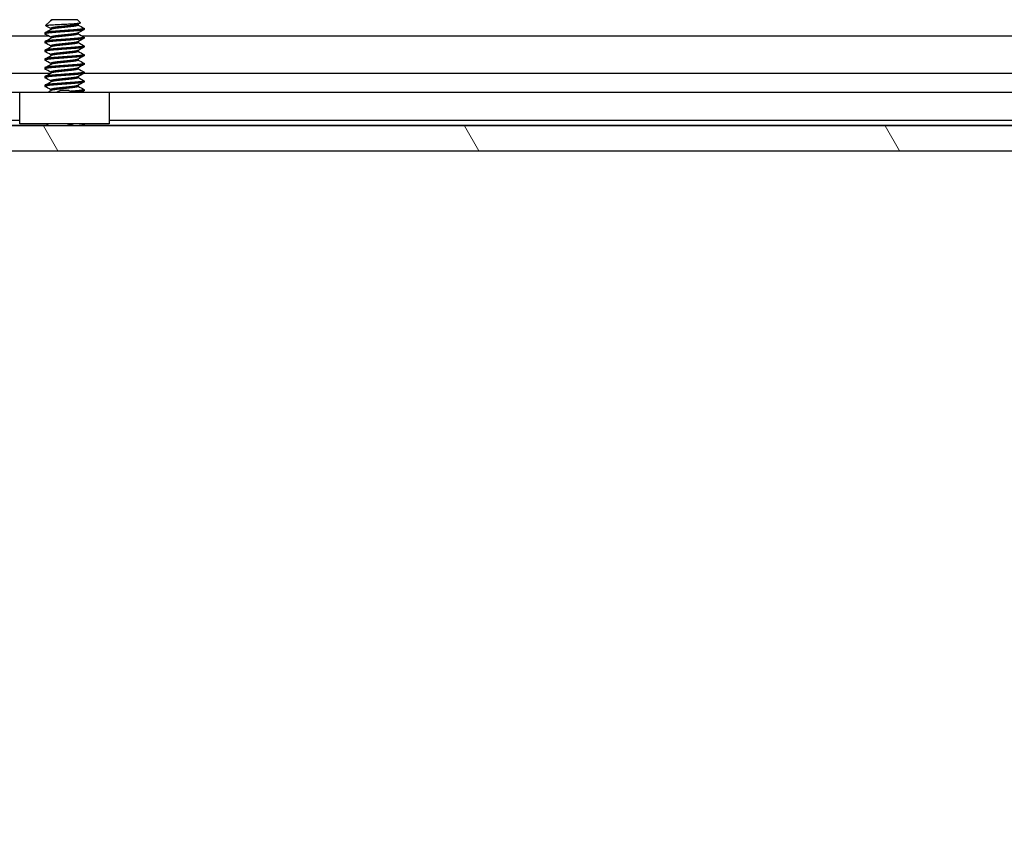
# Model space of a CAD drawing. Header units: millimetres. Extents: x 80 to 2248, y 80 to 1719.
# Tile 29 of 67: x 653 to 724, y 1408 to 1467. Entities that reach past the tile are written whole.
import ezdxf

# ---------------------------------------------------------------- set-up
doc = ezdxf.new("R2010")
doc.units = ezdxf.units.MM
doc.header["$LTSCALE"] = 8.333333
for name, color, linetype, lineweight in [('Hatch (ANSI)', 7, 'Continuous', 18), ('Symbol (ANSI)', 7, 'Continuous', 25), ('Visible (ANSI)', 7, 'Continuous', 25)]:
    doc.layers.add(name, color=color, linetype=linetype, lineweight=lineweight)
doc.styles.add('Note Text (ANSI) - 3DA', font='tahoma.ttf')

msp = doc.modelspace()

# ---------------------------------------------------------------- hatches: boundary and pattern name
at = {"layer": 'Hatch (ANSI)'}
h = msp.add_hatch(dxfattribs=at)
h.set_pattern_fill('ANSI31', color=256, scale=211.666667, angle=75, style=0)
h.set_pattern_definition([(120, (0, 0), (-22.9136, -13.22917), [])])
h.paths.add_polyline_path([(350.5162, 1459.6511), (350.5162, 1457.8477), (757.9576, 1457.8477), (757.9576, 1459.6511)])

# ---------------------------------------------------------------- linework, layer by layer
at = {"layer": 'Visible (ANSI)'}
for p, q in [((654.7707, 1467.2526), (654.4656, 1466.9475)), ((654.823, 1467.2897), (654.86, 1467.3105)), ((654.8908, 1467.3727), (654.8441, 1467.326)), ((654.8982, 1467.326), (654.8441, 1467.326)), ((654.8441, 1467.326), (654.8441, 1467.3015)), ((654.8441, 1466.7377), (654.8441, 1466.6665)), ((656.7831, 1467.3727), (654.8908, 1467.3727)), ((656.7831, 1467.3727), (657.004, 1467.1518)), ((656.8297, 1467.0469), (656.8297, 1466.9758)), ((657.2593, 1466.7377), (657.2593, 1466.6583)), ((453.8949, 1466.2002), (654.6557, 1466.2002)), ((654.4145, 1466.4202), (654.4145, 1466.3408)), ((654.8441, 1466.1027), (654.8441, 1466.0315)), ((656.8297, 1466.4119), (656.8297, 1466.3408)), ((657.0949, 1466.2002), (750.4772, 1466.2002)), ((657.2593, 1466.1027), (657.2593, 1466.0233)), ((654.4145, 1465.7852), (654.4145, 1465.7058)), ((654.8441, 1465.4677), (654.8441, 1465.3965)), ((656.8297, 1465.7769), (656.8297, 1465.7058)), ((657.2593, 1465.4677), (657.2593, 1465.3883)), ((654.4145, 1465.1502), (654.4145, 1465.0708)), ((654.8441, 1464.8327), (654.8441, 1464.7615)), ((656.8297, 1465.1419), (656.8297, 1465.0708)), ((657.2593, 1464.8327), (657.2593, 1464.7533)), ((654.4145, 1464.5152), (654.4145, 1464.4358)), ((654.4145, 1463.8802), (654.4145, 1463.8008)), ((654.8441, 1464.1977), (654.8441, 1464.1265)), ((656.8297, 1464.5069), (656.8297, 1464.4358)), ((656.8297, 1463.8719), (656.8297, 1463.8008)), ((657.2593, 1464.1977), (657.2593, 1464.1183)), ((454.0593, 1463.4936), (654.8441, 1463.4936)), ((654.4145, 1463.2452), (654.4145, 1463.1658)), ((654.8441, 1463.5627), (654.8441, 1463.4915)), ((656.8297, 1463.2369), (656.8297, 1463.1658)), ((657.2593, 1463.5627), (657.2593, 1463.4833)), ((657.2593, 1463.4936), (750.6656, 1463.4936)), ((654.4145, 1462.6102), (654.4145, 1462.5308)), ((654.8441, 1462.9277), (654.8441, 1462.8565)), ((656.8297, 1462.6019), (656.8297, 1462.5308)), ((657.2593, 1462.9277), (657.2593, 1462.8483)), ((652.5869, 1462.0897), (455.8869, 1462.0897)), ((652.5869, 1459.8077), (652.5869, 1462.1077)), ((652.5869, 1462.1077), (659.0869, 1462.1077)), ((654.8441, 1462.2927), (654.8441, 1462.2215)), ((657.2593, 1462.2927), (657.2593, 1462.2133)), ((659.0869, 1462.1077), (659.0869, 1459.8077)), ((746.8809, 1462.0897), (659.0869, 1462.0897)), ((757.9576, 1459.6511), (350.5162, 1459.6511)), ((654.5417, 1459.6767), (454.0593, 1459.6767)), ((652.5869, 1460.0577), (455.8869, 1460.0577)), ((659.0869, 1459.8077), (652.5869, 1459.8077)), ((654.6727, 1459.8077), (654.5161, 1459.6511)), ((657.2486, 1459.6617), (657.2296, 1459.6511)), ((657.2593, 1459.7527), (657.2593, 1459.6733)), ((750.3632, 1459.6767), (657.2593, 1459.6767)), ((746.2549, 1460.0577), (659.0869, 1460.0577)), ((350.5162, 1457.8477), (757.9576, 1457.8477))]:
    msp.add_line(p, q, dxfattribs=at)
msp.add_ellipse((655.8369, 1462.2043), major_axis=(0.343, 0), ratio=0.1068566, start_param=0.4127074, end_param=2.7288852, dxfattribs=at)
for points, weights, knots in [([(657.2593, 1466.7377), (657.2593, 1466.6848), (656.5481, 1466.6318), (655.8369, 1466.5789), (655.1257, 1466.526), (654.4145, 1466.4731), (654.4145, 1466.4202)], [1, 0.866025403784, 1, 0.866025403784, 1, 0.866025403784, 1], [0.0625, 0.0625, 0.0625, 0.072916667, 0.072916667, 0.083333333, 0.083333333, 0.09375, 0.09375, 0.09375]), ([(655.8369, 1466.8964), (655.5709, 1466.8681), (655.3405, 1466.8435), (654.8441, 1466.7906), (654.8441, 1466.7377)], [0.933012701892, 0.933012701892, 1, 0.866025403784, 1], [0.078125, 0.078125, 0.078125, 0.083333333, 0.083333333, 0.09375, 0.09375, 0.09375]), ([(655.8369, 1466.817), (655.5709, 1466.7887), (655.3405, 1466.7641), (654.942, 1466.7216), (654.86, 1466.6755)], [0.933012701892, 0.933012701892, 1, 0.889515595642, 0.961256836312], [0.078125, 0.078125, 0.078125, 0.083333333, 0.083333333, 0.091923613, 0.091923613, 0.091923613]), ([(656.8139, 1467.038), (656.7319, 1466.9918), (656.3333, 1466.9493), (656.103, 1466.9248), (655.8369, 1466.8964)], [0.961256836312, 0.889515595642, 1, 0.933012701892, 0.933012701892], [0.064326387, 0.064326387, 0.064326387, 0.072916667, 0.072916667, 0.078125, 0.078125, 0.078125]), ([(656.8297, 1466.9758), (656.8297, 1466.9229), (656.3333, 1466.87), (656.103, 1466.8454), (655.8369, 1466.817)], [1, 0.866025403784, 1, 0.933012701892, 0.933012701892], [0.0625, 0.0625, 0.0625, 0.072916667, 0.072916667, 0.078125, 0.078125, 0.078125]), ([(657.2593, 1466.6583), (657.2593, 1466.6054), (656.5481, 1466.5525), (655.8369, 1466.4995), (655.1257, 1466.4466), (654.4145, 1466.3937), (654.4145, 1466.3408)], [1, 0.866025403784, 1, 0.866025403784, 1, 0.866025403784, 1], [0.125, 0.125, 0.125, 0.135416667, 0.135416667, 0.145833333, 0.145833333, 0.15625, 0.15625, 0.15625]), ([(657.2593, 1466.1027), (657.2593, 1466.0498), (656.5481, 1465.9968), (655.8369, 1465.9439), (655.1257, 1465.891), (654.4145, 1465.8381), (654.4145, 1465.7852)], [1, 0.866025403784, 1, 0.866025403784, 1, 0.866025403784, 1], [0.125, 0.125, 0.125, 0.135416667, 0.135416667, 0.145833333, 0.145833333, 0.15625, 0.15625, 0.15625]), ([(657.2593, 1466.0233), (657.2593, 1465.9704), (656.5481, 1465.9175), (655.8369, 1465.8645), (655.1257, 1465.8116), (654.4145, 1465.7587), (654.4145, 1465.7058)], [1, 0.866025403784, 1, 0.866025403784, 1, 0.866025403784, 1], [0.1875, 0.1875, 0.1875, 0.197916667, 0.197916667, 0.208333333, 0.208333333, 0.21875, 0.21875, 0.21875]), ([(655.8369, 1466.2614), (655.5709, 1466.2331), (655.3405, 1466.2085), (654.8441, 1466.1556), (654.8441, 1466.1027)], [0.933012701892, 0.933012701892, 1, 0.866025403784, 1], [0.140625, 0.140625, 0.140625, 0.145833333, 0.145833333, 0.15625, 0.15625, 0.15625]), ([(655.8369, 1466.182), (655.5709, 1466.1537), (655.3405, 1466.1291), (654.942, 1466.0866), (654.86, 1466.0405)], [0.933012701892, 0.933012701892, 1, 0.889515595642, 0.961256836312], [0.140625, 0.140625, 0.140625, 0.145833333, 0.145833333, 0.154423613, 0.154423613, 0.154423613]), ([(656.8139, 1466.403), (656.7319, 1466.3568), (656.3333, 1466.3143), (656.103, 1466.2898), (655.8369, 1466.2614)], [0.961256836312, 0.889515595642, 1, 0.933012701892, 0.933012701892], [0.126826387, 0.126826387, 0.126826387, 0.135416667, 0.135416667, 0.140625, 0.140625, 0.140625]), ([(656.8297, 1466.3408), (656.8297, 1466.2879), (656.3333, 1466.235), (656.103, 1466.2104), (655.8369, 1466.182)], [1, 0.866025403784, 1, 0.933012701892, 0.933012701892], [0.125, 0.125, 0.125, 0.135416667, 0.135416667, 0.140625, 0.140625, 0.140625]), ([(657.2593, 1465.4677), (657.2593, 1465.4148), (656.5481, 1465.3618), (655.8369, 1465.3089), (655.1257, 1465.256), (654.4145, 1465.2031), (654.4145, 1465.1502)], [1, 0.866025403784, 1, 0.866025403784, 1, 0.866025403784, 1], [0.1875, 0.1875, 0.1875, 0.197916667, 0.197916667, 0.208333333, 0.208333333, 0.21875, 0.21875, 0.21875]), ([(657.2593, 1465.3883), (657.2593, 1465.3354), (656.5481, 1465.2825), (655.8369, 1465.2295), (655.1257, 1465.1766), (654.4145, 1465.1237), (654.4145, 1465.0708)], [1, 0.866025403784, 1, 0.866025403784, 1, 0.866025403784, 1], [0.25, 0.25, 0.25, 0.260416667, 0.260416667, 0.270833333, 0.270833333, 0.28125, 0.28125, 0.28125]), ([(655.8369, 1465.6264), (655.5709, 1465.5981), (655.3405, 1465.5735), (654.8441, 1465.5206), (654.8441, 1465.4677)], [0.933012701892, 0.933012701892, 1, 0.866025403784, 1], [0.203125, 0.203125, 0.203125, 0.208333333, 0.208333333, 0.21875, 0.21875, 0.21875]), ([(655.8369, 1465.547), (655.5709, 1465.5187), (655.3405, 1465.4941), (654.942, 1465.4516), (654.86, 1465.4055)], [0.933012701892, 0.933012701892, 1, 0.889515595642, 0.961256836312], [0.203125, 0.203125, 0.203125, 0.208333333, 0.208333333, 0.216923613, 0.216923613, 0.216923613]), ([(656.8139, 1465.768), (656.7319, 1465.7218), (656.3333, 1465.6793), (656.103, 1465.6548), (655.8369, 1465.6264)], [0.961256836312, 0.889515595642, 1, 0.933012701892, 0.933012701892], [0.189326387, 0.189326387, 0.189326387, 0.197916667, 0.197916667, 0.203125, 0.203125, 0.203125]), ([(656.8297, 1465.7058), (656.8297, 1465.6529), (656.3333, 1465.6), (656.103, 1465.5754), (655.8369, 1465.547)], [1, 0.866025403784, 1, 0.933012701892, 0.933012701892], [0.1875, 0.1875, 0.1875, 0.197916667, 0.197916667, 0.203125, 0.203125, 0.203125]), ([(657.2593, 1464.8327), (657.2593, 1464.7798), (656.5481, 1464.7268), (655.8369, 1464.6739), (655.1257, 1464.621), (654.4145, 1464.5681), (654.4145, 1464.5152)], [1, 0.866025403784, 1, 0.866025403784, 1, 0.866025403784, 1], [0.25, 0.25, 0.25, 0.260416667, 0.260416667, 0.270833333, 0.270833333, 0.28125, 0.28125, 0.28125]), ([(657.2593, 1464.7533), (657.2593, 1464.7004), (656.5481, 1464.6475), (655.8369, 1464.5945), (655.1257, 1464.5416), (654.4145, 1464.4887), (654.4145, 1464.4358)], [1, 0.866025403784, 1, 0.866025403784, 1, 0.866025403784, 1], [0.3125, 0.3125, 0.3125, 0.322916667, 0.322916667, 0.333333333, 0.333333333, 0.34375, 0.34375, 0.34375]), ([(655.8369, 1464.9914), (655.5709, 1464.9631), (655.3405, 1464.9385), (654.8441, 1464.8856), (654.8441, 1464.8327)], [0.933012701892, 0.933012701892, 1, 0.866025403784, 1], [0.265625, 0.265625, 0.265625, 0.270833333, 0.270833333, 0.28125, 0.28125, 0.28125]), ([(655.8369, 1464.912), (655.5709, 1464.8837), (655.3405, 1464.8591), (654.942, 1464.8166), (654.86, 1464.7705)], [0.933012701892, 0.933012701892, 1, 0.889515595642, 0.961256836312], [0.265625, 0.265625, 0.265625, 0.270833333, 0.270833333, 0.279423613, 0.279423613, 0.279423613]), ([(656.8139, 1465.133), (656.7319, 1465.0868), (656.3333, 1465.0443), (656.103, 1465.0198), (655.8369, 1464.9914)], [0.961256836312, 0.889515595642, 1, 0.933012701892, 0.933012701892], [0.251826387, 0.251826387, 0.251826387, 0.260416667, 0.260416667, 0.265625, 0.265625, 0.265625]), ([(656.8297, 1465.0708), (656.8297, 1465.0179), (656.3333, 1464.965), (656.103, 1464.9404), (655.8369, 1464.912)], [1, 0.866025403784, 1, 0.933012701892, 0.933012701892], [0.25, 0.25, 0.25, 0.260416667, 0.260416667, 0.265625, 0.265625, 0.265625]), ([(657.2593, 1464.1977), (657.2593, 1464.1448), (656.5481, 1464.0918), (655.8369, 1464.0389), (655.1257, 1463.986), (654.4145, 1463.9331), (654.4145, 1463.8802)], [1, 0.866025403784, 1, 0.866025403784, 1, 0.866025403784, 1], [0.3125, 0.3125, 0.3125, 0.322916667, 0.322916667, 0.333333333, 0.333333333, 0.34375, 0.34375, 0.34375]), ([(657.2593, 1464.1183), (657.2593, 1464.0654), (656.5481, 1464.0125), (655.8369, 1463.9595), (655.1257, 1463.9066), (654.4145, 1463.8537), (654.4145, 1463.8008)], [1, 0.866025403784, 1, 0.866025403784, 1, 0.866025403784, 1], [0.375, 0.375, 0.375, 0.385416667, 0.385416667, 0.395833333, 0.395833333, 0.40625, 0.40625, 0.40625]), ([(655.8369, 1464.3564), (655.5709, 1464.3281), (655.3405, 1464.3035), (654.8441, 1464.2506), (654.8441, 1464.1977)], [0.933012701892, 0.933012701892, 1, 0.866025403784, 1], [0.328125, 0.328125, 0.328125, 0.333333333, 0.333333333, 0.34375, 0.34375, 0.34375]), ([(655.8369, 1464.277), (655.5709, 1464.2487), (655.3405, 1464.2241), (654.942, 1464.1816), (654.86, 1464.1355)], [0.933012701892, 0.933012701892, 1, 0.889515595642, 0.961256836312], [0.328125, 0.328125, 0.328125, 0.333333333, 0.333333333, 0.341923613, 0.341923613, 0.341923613]), ([(656.8139, 1464.498), (656.7319, 1464.4518), (656.3333, 1464.4093), (656.103, 1464.3848), (655.8369, 1464.3564)], [0.961256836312, 0.889515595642, 1, 0.933012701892, 0.933012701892], [0.314326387, 0.314326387, 0.314326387, 0.322916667, 0.322916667, 0.328125, 0.328125, 0.328125]), ([(656.8297, 1464.4358), (656.8297, 1464.3829), (656.3333, 1464.33), (656.103, 1464.3054), (655.8369, 1464.277)], [1, 0.866025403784, 1, 0.933012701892, 0.933012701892], [0.3125, 0.3125, 0.3125, 0.322916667, 0.322916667, 0.328125, 0.328125, 0.328125]), ([(656.8139, 1463.863), (656.7319, 1463.8168), (656.3333, 1463.7743), (656.103, 1463.7498), (655.8369, 1463.7214)], [0.961256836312, 0.889515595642, 1, 0.933012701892, 0.933012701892], [0.376826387, 0.376826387, 0.376826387, 0.385416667, 0.385416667, 0.390625, 0.390625, 0.390625]), ([(657.2593, 1463.5627), (657.2593, 1463.5098), (656.5481, 1463.4568), (655.8369, 1463.4039), (655.1257, 1463.351), (654.4145, 1463.2981), (654.4145, 1463.2452)], [1, 0.866025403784, 1, 0.866025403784, 1, 0.866025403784, 1], [0.375, 0.375, 0.375, 0.385416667, 0.385416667, 0.395833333, 0.395833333, 0.40625, 0.40625, 0.40625]), ([(657.2593, 1463.4833), (657.2593, 1463.4304), (656.5481, 1463.3775), (655.8369, 1463.3245), (655.1257, 1463.2716), (654.4145, 1463.2187), (654.4145, 1463.1658)], [1, 0.866025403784, 1, 0.866025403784, 1, 0.866025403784, 1], [0.4375, 0.4375, 0.4375, 0.447916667, 0.447916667, 0.458333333, 0.458333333, 0.46875, 0.46875, 0.46875]), ([(655.8369, 1463.7214), (655.5709, 1463.6931), (655.3405, 1463.6685), (654.8441, 1463.6156), (654.8441, 1463.5627)], [0.933012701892, 0.933012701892, 1, 0.866025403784, 1], [0.390625, 0.390625, 0.390625, 0.395833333, 0.395833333, 0.40625, 0.40625, 0.40625]), ([(655.8369, 1463.642), (655.5709, 1463.6137), (655.3405, 1463.5891), (654.942, 1463.5466), (654.86, 1463.5005)], [0.933012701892, 0.933012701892, 1, 0.889515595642, 0.961256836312], [0.390625, 0.390625, 0.390625, 0.395833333, 0.395833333, 0.404423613, 0.404423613, 0.404423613]), ([(656.8297, 1463.8008), (656.8297, 1463.7479), (656.3333, 1463.695), (656.103, 1463.6704), (655.8369, 1463.642)], [1, 0.866025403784, 1, 0.933012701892, 0.933012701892], [0.375, 0.375, 0.375, 0.385416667, 0.385416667, 0.390625, 0.390625, 0.390625]), ([(656.8139, 1463.228), (656.7319, 1463.1818), (656.3333, 1463.1393), (656.103, 1463.1148), (655.8369, 1463.0864)], [0.961256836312, 0.889515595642, 1, 0.933012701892, 0.933012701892], [0.439326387, 0.439326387, 0.439326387, 0.447916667, 0.447916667, 0.453125, 0.453125, 0.453125]), ([(656.8297, 1463.1658), (656.8297, 1463.1129), (656.3333, 1463.06), (656.103, 1463.0354), (655.8369, 1463.007)], [1, 0.866025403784, 1, 0.933012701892, 0.933012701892], [0.4375, 0.4375, 0.4375, 0.447916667, 0.447916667, 0.453125, 0.453125, 0.453125]), ([(657.2593, 1462.9277), (657.2593, 1462.8748), (656.5481, 1462.8218), (655.8369, 1462.7689), (655.1257, 1462.716), (654.4145, 1462.6631), (654.4145, 1462.6102)], [1, 0.866025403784, 1, 0.866025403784, 1, 0.866025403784, 1], [0.4375, 0.4375, 0.4375, 0.447916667, 0.447916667, 0.458333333, 0.458333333, 0.46875, 0.46875, 0.46875]), ([(657.2593, 1462.8483), (657.2593, 1462.7954), (656.5481, 1462.7425), (655.8369, 1462.6895), (655.1257, 1462.6366), (654.4145, 1462.5837), (654.4145, 1462.5308)], [1, 0.866025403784, 1, 0.866025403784, 1, 0.866025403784, 1], [0.5, 0.5, 0.5, 0.510416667, 0.510416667, 0.520833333, 0.520833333, 0.53125, 0.53125, 0.53125]), ([(655.8369, 1463.0864), (655.5709, 1463.0581), (655.3405, 1463.0335), (654.8441, 1462.9806), (654.8441, 1462.9277)], [0.933012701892, 0.933012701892, 1, 0.866025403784, 1], [0.453125, 0.453125, 0.453125, 0.458333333, 0.458333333, 0.46875, 0.46875, 0.46875]), ([(655.8369, 1462.4514), (655.5709, 1462.4231), (655.3405, 1462.3985), (654.8441, 1462.3456), (654.8441, 1462.2927)], [0.933012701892, 0.933012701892, 1, 0.866025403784, 1], [0.515625, 0.515625, 0.515625, 0.520833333, 0.520833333, 0.53125, 0.53125, 0.53125]), ([(655.8369, 1463.007), (655.5709, 1462.9787), (655.3405, 1462.9541), (654.942, 1462.9116), (654.86, 1462.8655)], [0.933012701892, 0.933012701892, 1, 0.889515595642, 0.961256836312], [0.453125, 0.453125, 0.453125, 0.458333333, 0.458333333, 0.466923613, 0.466923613, 0.466923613]), ([(656.8139, 1462.593), (656.7319, 1462.5468), (656.3333, 1462.5043), (656.103, 1462.4798), (655.8369, 1462.4514)], [0.961256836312, 0.889515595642, 1, 0.933012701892, 0.933012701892], [0.501826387, 0.501826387, 0.501826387, 0.510416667, 0.510416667, 0.515625, 0.515625, 0.515625]), ([(656.8297, 1462.5308), (656.8297, 1462.4779), (656.3333, 1462.425), (656.103, 1462.4004), (655.8369, 1462.372)], [1, 0.866025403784, 1, 0.933012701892, 0.933012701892], [0.5, 0.5, 0.5, 0.510416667, 0.510416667, 0.515625, 0.515625, 0.515625]), ([(655.8369, 1462.372), (655.5709, 1462.3437), (655.3405, 1462.3191), (654.942, 1462.2766), (654.86, 1462.2305)], [0.933012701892, 0.933012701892, 1, 0.889515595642, 0.961256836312], [0.515625, 0.515625, 0.515625, 0.520833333, 0.520833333, 0.529423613, 0.529423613, 0.529423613]), ([(657.2593, 1462.2927), (657.2593, 1462.2398), (656.5481, 1462.1868), (656.4254, 1462.1777), (656.2912, 1462.1677)], [1, 0.866025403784, 1, 0.974007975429, 0.958101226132], [0.5, 0.5, 0.5, 0.510416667, 0.510416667, 0.512437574, 0.512437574, 0.512437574])]:
    msp.add_rational_spline(points, weights, degree=2, knots=knots, dxfattribs=at)
for points in [[(654.469, 1466.9397), (654.4643, 1466.9424), (654.4631, 1466.945), (654.4656, 1466.9475)], [(654.8441, 1466.7294), (654.7192, 1466.7998), (654.5941, 1466.8698), (654.469, 1466.9397)], [(654.8982, 1467.326), (654.8359, 1467.2993), (654.7928, 1467.2747), (654.7707, 1467.2526)], [(657, 1467.1426), (656.9379, 1467.1078), (656.8759, 1467.0729), (656.8139, 1467.038)], [(656.8297, 1466.984), (656.9692, 1466.9055), (657.1089, 1466.8274), (657.2486, 1466.7493)], [(654.4253, 1466.4318), (654.5703, 1466.5128), (654.7153, 1466.5939), (654.86, 1466.6755)], [(654.8441, 1466.0944), (654.7047, 1466.173), (654.565, 1466.2511), (654.4253, 1466.3292)], [(654.4253, 1465.7968), (654.5703, 1465.8778), (654.7153, 1465.9589), (654.86, 1466.0405)], [(657.2486, 1466.6467), (657.1036, 1466.5656), (656.9586, 1466.4845), (656.8139, 1466.403)], [(657.2486, 1466.0117), (657.1036, 1465.9306), (656.9586, 1465.8495), (656.8139, 1465.768)], [(656.8297, 1466.349), (656.9692, 1466.2705), (657.1089, 1466.1924), (657.2486, 1466.1143)], [(654.8441, 1465.4594), (654.7047, 1465.538), (654.565, 1465.6161), (654.4253, 1465.6942)], [(654.4253, 1465.1618), (654.5703, 1465.2428), (654.7153, 1465.3239), (654.86, 1465.4055)], [(657.2486, 1465.3767), (657.1036, 1465.2956), (656.9586, 1465.2145), (656.8139, 1465.133)], [(656.8297, 1465.714), (656.9692, 1465.6355), (657.1089, 1465.5574), (657.2486, 1465.4793)], [(654.8441, 1464.8244), (654.7047, 1464.903), (654.565, 1464.9811), (654.4253, 1465.0592)], [(654.4253, 1464.5268), (654.5703, 1464.6078), (654.7153, 1464.6889), (654.86, 1464.7705)], [(657.2486, 1464.7417), (657.1036, 1464.6606), (656.9586, 1464.5795), (656.8139, 1464.498)], [(656.8297, 1465.079), (656.9692, 1465.0005), (657.1089, 1464.9224), (657.2486, 1464.8443)], [(654.8441, 1464.1894), (654.7047, 1464.268), (654.565, 1464.3461), (654.4253, 1464.4242)], [(654.4253, 1463.8918), (654.5703, 1463.9728), (654.7153, 1464.0539), (654.86, 1464.1355)], [(657.2486, 1464.1067), (657.1036, 1464.0256), (656.9586, 1463.9445), (656.8139, 1463.863)], [(656.8297, 1464.444), (656.9692, 1464.3655), (657.1089, 1464.2874), (657.2486, 1464.2093)], [(654.8441, 1463.5544), (654.7047, 1463.633), (654.565, 1463.7111), (654.4253, 1463.7892)], [(654.4253, 1463.2568), (654.5703, 1463.3378), (654.7153, 1463.4189), (654.86, 1463.5005)], [(654.8441, 1462.9194), (654.7047, 1462.998), (654.565, 1463.0761), (654.4253, 1463.1542)], [(657.2486, 1463.4717), (657.1036, 1463.3906), (656.9586, 1463.3095), (656.8139, 1463.228)], [(656.8297, 1463.809), (656.9692, 1463.7305), (657.1089, 1463.6524), (657.2486, 1463.5743)], [(656.8297, 1463.174), (656.9692, 1463.0955), (657.1089, 1463.0174), (657.2486, 1462.9393)], [(654.4253, 1462.6218), (654.5703, 1462.7028), (654.7153, 1462.7839), (654.86, 1462.8655)], [(654.8441, 1462.2844), (654.7047, 1462.363), (654.565, 1462.4411), (654.4253, 1462.5192)], [(657.2486, 1462.8367), (657.1036, 1462.7556), (656.9586, 1462.6745), (656.8139, 1462.593)], [(656.8297, 1462.539), (656.9692, 1462.4605), (657.1089, 1462.3824), (657.2486, 1462.3043)], [(654.6414, 1462.1077), (654.7143, 1462.1485), (654.7872, 1462.1894), (654.86, 1462.2305)], [(657.2486, 1462.2017), (657.1925, 1462.1703), (657.1365, 1462.139), (657.0805, 1462.1077)], [(657.171, 1459.8077), (657.1969, 1459.7932), (657.2227, 1459.7788), (657.2486, 1459.7643)]]:
    msp.add_open_spline(points, degree=3, dxfattribs=at)
for points, knots in [([(654.4656, 1466.9475), (654.4724, 1466.9543), (654.5043, 1466.9604), (654.5767, 1466.9712), (654.6305, 1466.9772), (654.7919, 1466.9918), (654.9108, 1467.0002), (655.1169, 1467.0121), (655.1908, 1467.0158), (655.4219, 1467.0277), (655.5875, 1467.0363), (655.9208, 1467.0541), (656.0852, 1467.063), (656.3595, 1467.0783), (656.5081, 1467.0858), (656.7533, 1467.104), (656.8393, 1467.1123), (656.938, 1467.126), (656.9659, 1467.1312), (657.0061, 1467.1428), (657.0077, 1467.1481), (657.004, 1467.1518)], [-0.3275077, -0.3275077, -0.3275077, -0.3275077, -0.298679, -0.298679, -0.26513723, -0.26513723, -0.21824944, -0.21824944, -0.19498337, -0.19498337, -0.1484776, -0.1484776, -0.10250817, -0.10250817, -0.06653819, -0.06653819, -0.03897493, -0.03897493, -0.02198565, -0.02198565, -0.000001, -0.000001, -0.000001, -0.000001]), ([(655.2869, 1462.1076), (655.3057, 1462.122), (655.3254, 1462.1353), (655.3731, 1462.1637), (655.4019, 1462.1779), (655.4614, 1462.2019), (655.4925, 1462.2116), (655.5227, 1462.219)], [0.012495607, 0.012495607, 0.012495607, 0.012495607, 0.0195994, 0.0195994, 0.029259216, 0.029259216, 0.039250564, 0.039250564, 0.039250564, 0.039250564]), ([(656.1511, 1462.219), (656.1943, 1462.2085), (656.2391, 1462.193), (656.3183, 1462.1547), (656.354, 1462.1329), (656.387, 1462.1077)], [0, 0, 0, 0, 0.014245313, 0.014245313, 0.026722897, 0.026722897, 0.026722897, 0.026722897]), ([(656.5941, 1459.8077), (656.5864, 1459.8053), (656.5786, 1459.803), (656.4544, 1459.7675), (656.3206, 1459.7423), (656.1024, 1459.6983), (655.9771, 1459.6744), (655.8473, 1459.6511)], [-0.078849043, -0.078849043, -0.078849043, -0.078849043, -0.076431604, -0.076431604, -0.041316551, -0.041316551, -0.001073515, -0.001073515, -0.001073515, -0.001073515])]:
    msp.add_open_spline(points, degree=3, knots=knots, dxfattribs=at)
for points, weights in [([(654.8982, 1467.326), (654.8735, 1467.3181), (654.86, 1467.3105)], [0.941670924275, 0.948650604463, 0.961256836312]), ([(657.2486, 1466.7493), (657.2593, 1466.7433), (657.2593, 1466.7377)], [0.971473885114, 0.983771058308, 1]), ([(654.4145, 1466.3408), (654.4145, 1466.3352), (654.4253, 1466.3292)], [1, 0.983771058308, 0.971473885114]), ([(657.2486, 1466.1143), (657.2593, 1466.1083), (657.2593, 1466.1027)], [0.971473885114, 0.983771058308, 1]), ([(654.4145, 1465.7058), (654.4145, 1465.7002), (654.4253, 1465.6942)], [1, 0.983771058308, 0.971473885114]), ([(657.2486, 1465.4793), (657.2593, 1465.4733), (657.2593, 1465.4677)], [0.971473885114, 0.983771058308, 1]), ([(654.4145, 1465.0708), (654.4145, 1465.0652), (654.4253, 1465.0592)], [1, 0.983771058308, 0.971473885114]), ([(657.2486, 1464.8443), (657.2593, 1464.8383), (657.2593, 1464.8327)], [0.971473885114, 0.983771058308, 1]), ([(654.4145, 1464.4358), (654.4145, 1464.4302), (654.4253, 1464.4242)], [1, 0.983771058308, 0.971473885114]), ([(657.2486, 1464.2093), (657.2593, 1464.2033), (657.2593, 1464.1977)], [0.971473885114, 0.983771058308, 1]), ([(654.4145, 1463.8008), (654.4145, 1463.7952), (654.4253, 1463.7892)], [1, 0.983771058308, 0.971473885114]), ([(654.4145, 1463.1658), (654.4145, 1463.1602), (654.4253, 1463.1542)], [1, 0.983771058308, 0.971473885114]), ([(657.2486, 1463.5743), (657.2593, 1463.5683), (657.2593, 1463.5627)], [0.971473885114, 0.983771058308, 1]), ([(654.4145, 1462.5308), (654.4145, 1462.5252), (654.4253, 1462.5192)], [1, 0.983771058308, 0.971473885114]), ([(657.2486, 1462.9393), (657.2593, 1462.9333), (657.2593, 1462.9277)], [0.971473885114, 0.983771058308, 1]), ([(657.2593, 1462.2133), (657.2593, 1462.1605), (656.5509, 1462.1077)], [1, 0.866329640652, 0.99939290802]), ([(657.2486, 1462.3043), (657.2593, 1462.2983), (657.2593, 1462.2927)], [0.971473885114, 0.983771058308, 1]), ([(657.2593, 1459.7527), (657.2593, 1459.7025), (656.6035, 1459.6511)], [1, 0.87209906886, 0.988403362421]), ([(657.2593, 1459.6733), (657.2593, 1459.6627), (657.2221, 1459.6511)], [1, 0.970058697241, 0.953500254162]), ([(657.2486, 1459.7643), (657.2593, 1459.7583), (657.2593, 1459.7527)], [0.971473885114, 0.983771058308, 1])]:
    msp.add_rational_spline(points, weights, degree=2, dxfattribs=at)

# ---------------------------------------------------------------- texts
at = {"layer": 'Symbol (ANSI)', "insert": (454.2377, 1400.7944), "char_height": 25.4, "attachment_point": 7, "style": 'Note Text (ANSI) - 3DA'}
msp.add_mtext('SECTION B-B', dxfattribs=at)

doc.saveas('drawing.dxf')
